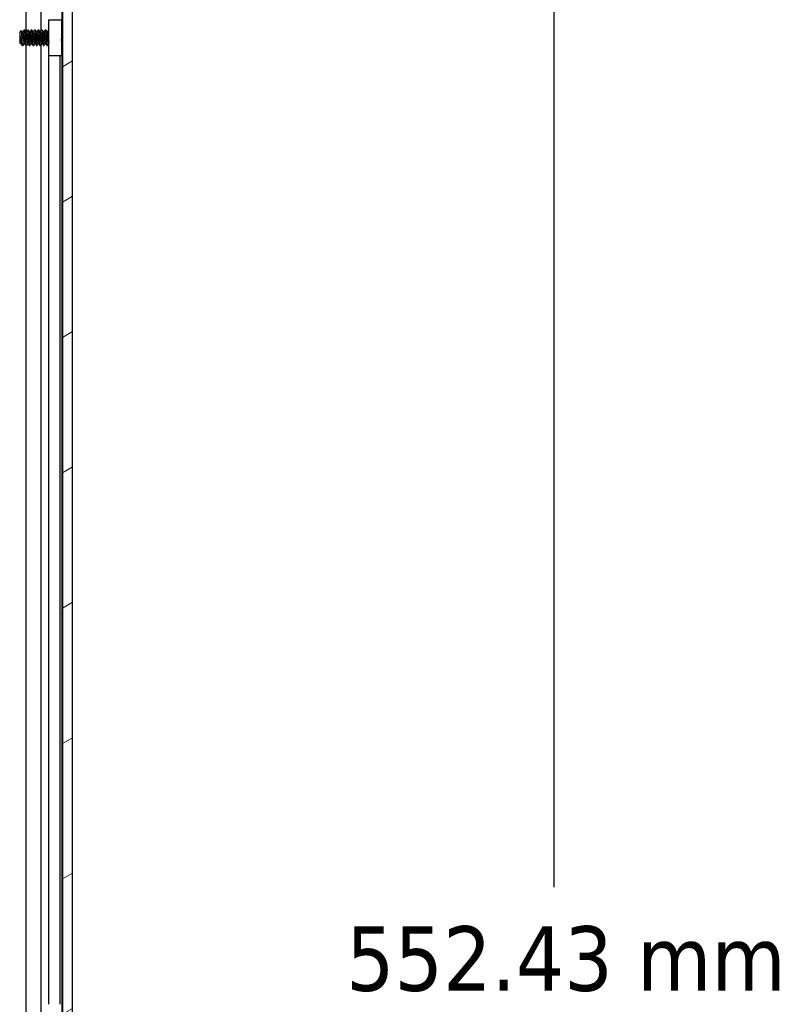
# Model space of a CAD drawing. Header units: millimetres. Extents: x 64 to 1798, y 64 to 1380.
# Tile 56 of 73: x 1066 to 1203, y 744 to 921. Entities that reach past the tile are written whole.
import ezdxf

# ---------------------------------------------------------------- set-up
doc = ezdxf.new("R2010")
doc.units = ezdxf.units.MM
doc.header["$LTSCALE"] = 6.666667
for name, color, linetype, lineweight in [('Dimension (ANSI)', 7, 'Continuous', 25), ('Hatch (ANSI)', 7, 'Continuous', 18), ('Visible (ANSI)', 7, 'Continuous', 25)]:
    doc.layers.add(name, color=color, linetype=linetype, lineweight=lineweight)
doc.styles.add('Note Text (ANSI)', font='tahoma.ttf')
doc.dimstyles.new('Default - mm (ANSI)', dxfattribs={"dimscale": 6.666667, "dimtxt": 1.75, "dimasz": 1.5, "dimexe": 2, "dimexo": 1, "dimgap": 0.8, "dimtad": 0, "dimtih": 1, "dimtoh": 1, "dimrnd": 1e-08, "dimzin": 0, "dimdsep": 46, "dimtxsty": 'Note Text (ANSI)', "dimblk": 'Filled-2', "dimcen": 0.09, "dimdle": 10, "dimclrd": 256, "dimclre": 256, "dimclrt": 256, "dimadec": 1, "dimazin": 0, "dimtfac": 1.741714, "dimtofl": 0, "dimtmove": 0, "dimatfit": 3, "dimldrblk": 'Filled-1', "dimfxl": 1, "dimtolj": 1, "dimtzin": 0, "dimlwd": -1, "dimlwe": -1, "dimarcsym": 0})

# ---------------------------------------------------------------- blocks, each defined once
blk = doc.blocks.new('Filled-2')
at = {"color": 0}
for p, q in [((0, 0), (-1, 0.167)), ((-1, 0.167), (-1, -0.167)), ((-1, 0), (0, 0)), ((-1, -0.167), (0, 0))]:
    blk.add_line(p, q, dxfattribs=at)
at = {"color": 0, "flags": 128}
blk.add_lwpolyline([(-1, -0.167), (0, 0), (-1, 0.167), (-1, -0.167)], dxfattribs=at)
at = {"color": 0}
blk.add_solid([(-1, -0.167), (0, 0), (-1, 0.167), (-1, -0.167)], dxfattribs=at)
blk = doc.blocks.new('*D11')
at = {"layer": 'Defpoints', "color": 0, "transparency": 16777216}
for p in [(1066.75, 1016.6), (1161.9, 1016.6), (1066.75, 464.17)]:
    blk.add_point(p, dxfattribs=at)
at = {"layer": 'Dimension (ANSI)', "transparency": 16777216}
for p, q in [((1073.42, 1016.6), (1175.23, 1016.6)), ((1161.9, 1006.6), (1161.9, 764.76)), ((1161.9, 474.17), (1161.9, 716.01)), ((1073.42, 464.17), (1175.23, 464.17))]:
    blk.add_line(p, q, dxfattribs=at)
at = {"layer": 'Dimension (ANSI)', "transparency": 16777216, "xscale": 10, "yscale": 10, "zscale": 10}
for p, rotation in [((1161.9, 1016.6), 90), ((1161.9, 464.17), 270)]:
    blk.add_blockref('Filled-2', p, dxfattribs=dict(at, rotation=rotation))
at = {"layer": 'Dimension (ANSI)', "transparency": 16777216, "char_height": 11.6667, "attachment_point": 5, "style": 'Note Text (ANSI)'}
for s, insert in [('\\A1; 552.43 mm', (1161.9, 751.79)), ('\\A1;[21.749 in]', (1161.9, 727.42))]:
    blk.add_mtext(s, dxfattribs=dict(at, insert=insert))
blk = doc.blocks.new('Filled-1')
at = {"color": 0}
for p, q in [((0, 0), (-1, 0.333)), ((-1, 0.333), (-1, -0.333)), ((-1, 0), (0, 0)), ((-1, -0.333), (0, 0))]:
    blk.add_line(p, q, dxfattribs=at)
at = {"color": 0, "flags": 128}
blk.add_lwpolyline([(-1, -0.333), (0, 0), (-1, 0.333), (-1, -0.333)], dxfattribs=at)
at = {"color": 0}
blk.add_solid([(-1, -0.333), (0, 0), (-1, 0.333), (-1, -0.333)], dxfattribs=at)

msp = doc.modelspace()

# ---------------------------------------------------------------- hatches: boundary and pattern name
at = {"layer": 'Hatch (ANSI)'}
h = msp.add_hatch(dxfattribs=at)
h.set_pattern_fill('ANSI31', color=256, scale=169.333333, angle=-15, style=0)
h.set_pattern_definition([(30, (0, 0), (-10.58333, 18.33087), [])])
h.paths.add_polyline_path([(1073.257, 468.0803), (1075.0604, 468.0803), (1075.0604, 1012.6817), (1073.257, 1012.6817)])

# ---------------------------------------------------------------- linework, layer by layer
at = {"layer": 'Visible (ANSI)'}
for p, q in [((1073.257, 1012.6817), (1073.257, 468.0803)), ((1075.0604, 468.0803), (1075.0604, 1012.6817)), ((1066.6949, 919.1738), (1066.6949, 1003.271)), ((1069.4015, 919.4325), (1069.4015, 1003.271)), ((1073.2184, 919.4632), (1073.2184, 1003.271)), ((1070.7874, 921.431), (1073.0874, 921.431)), ((1070.7874, 914.931), (1070.7874, 921.431)), ((1073.0874, 921.431), (1073.0874, 914.931)), ((1065.5354, 919.1271), (1065.8585, 919.4502)), ((1066.3292, 919.6034), (1066.4086, 919.6034)), ((1066.9642, 919.6034), (1067.0436, 919.6034)), ((1067.5992, 919.6034), (1067.6786, 919.6034)), ((1068.2342, 919.6034), (1068.3136, 919.6034)), ((1068.8692, 919.6034), (1068.9486, 919.6034)), ((1069.5042, 919.6034), (1069.5836, 919.6034)), ((1070.1392, 919.6034), (1070.2186, 919.6034)), ((1070.7742, 919.6034), (1070.7874, 919.6034)), ((1073.0874, 919.3322), (1073.257, 919.5018)), ((1065.5354, 919.1271), (1065.5354, 917.2348)), ((1065.5821, 918.5041), (1065.5821, 917.7363)), ((1066.0216, 919.1738), (1066.0911, 919.1738)), ((1066.6566, 919.1738), (1066.7261, 919.1738)), ((1067.2916, 919.1738), (1067.3611, 919.1738)), ((1067.9266, 919.1738), (1067.9961, 919.1738)), ((1068.5616, 919.1738), (1068.6311, 919.1738)), ((1069.1966, 919.1738), (1069.2661, 919.1738)), ((1069.8316, 919.1738), (1069.9011, 919.1738)), ((1070.4666, 919.1738), (1070.5361, 919.1738)), ((1065.5354, 917.2348), (1065.6542, 917.1161)), ((1065.6942, 917.1882), (1065.7637, 917.1882)), ((1066.0117, 916.7586), (1066.0117, 917.1844)), ((1066.0117, 916.7586), (1066.0911, 916.7586)), ((1066.3292, 917.1882), (1066.3987, 917.1882)), ((1066.6467, 916.7586), (1066.7261, 916.7586)), ((1066.6949, 741.3738), (1066.6949, 916.7586)), ((1066.9642, 917.1882), (1067.0337, 917.1882)), ((1067.2817, 916.7586), (1067.3611, 916.7586)), ((1067.5992, 917.1882), (1067.6687, 917.1882)), ((1067.9167, 916.7586), (1067.9961, 916.7586)), ((1068.2342, 917.1882), (1068.3037, 917.1882)), ((1068.5517, 916.7586), (1068.6311, 916.7586)), ((1068.8692, 917.1882), (1068.9387, 917.1882)), ((1069.1867, 916.7586), (1069.2661, 916.7586)), ((1069.4015, 741.6325), (1069.4015, 916.988)), ((1069.5042, 917.1882), (1069.5737, 917.1882)), ((1069.8217, 916.7586), (1069.9011, 916.7586)), ((1070.1392, 917.1882), (1070.2087, 917.1882)), ((1070.4567, 916.7586), (1070.5361, 916.7586)), ((1070.7742, 917.1882), (1070.7874, 917.1882)), ((1073.1768, 916.9404), (1073.257, 916.8602)), ((1073.2184, 741.6632), (1073.2184, 916.8988)), ((1073.0874, 914.931), (1070.7874, 914.931)), ((1070.8054, 743.631), (1070.8054, 914.931)), ((1072.8374, 743.631), (1072.8374, 914.931))]:
    msp.add_line(p, q, dxfattribs=at)
msp.add_ellipse((1070.6908, 918.181), major_axis=(0, 0.343), ratio=0.10685664, start_param=0.4127074, end_param=2.72888525, dxfattribs=at)
for points, knots in [([(1065.9606, 918.181), (1065.9538, 918.3393), (1065.9477, 918.4635), (1065.9369, 918.6729), (1065.9309, 918.7798), (1065.9164, 919.0156), (1065.9079, 919.1343), (1065.896, 919.2745), (1065.8923, 919.3156), (1065.8804, 919.415), (1065.8718, 919.4501), (1065.8614, 919.4522), (1065.8599, 919.4516), (1065.8585, 919.4502)], [-0.327507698, -0.327507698, -0.327507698, -0.327507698, -0.298679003, -0.298679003, -0.265137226, -0.265137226, -0.218249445, -0.218249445, -0.194983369, -0.194983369, -0.148477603, -0.148477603, -0.140894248, -0.140894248, -0.140894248, -0.140894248]), ([(1065.6659, 917.1204), (1065.6602, 917.1103), (1065.6544, 917.112), (1065.6395, 917.1463), (1065.6306, 917.1945), (1065.6145, 917.3381), (1065.6078, 917.4158), (1065.5957, 917.5578), (1065.5889, 917.6438), (1065.5821, 917.7363)], [-0.0993809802, -0.0993809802, -0.0993809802, -0.0993809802, -0.0821352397, -0.0821352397, -0.0557038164, -0.0557038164, -0.030124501, -0.030124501, 0, 0, 0, 0]), ([(1065.6555, 918.181), (1065.6656, 918.1288), (1065.6848, 918.0299), (1065.7289, 917.8096), (1065.7474, 917.7186), (1065.7942, 917.4916), (1065.8218, 917.3614), (1065.882, 917.0922), (1065.907, 916.9916), (1065.9565, 916.8419), (1065.9844, 916.7859), (1066.0117, 916.7586)], [-0.169469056, -0.169469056, -0.169469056, -0.169469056, -0.142100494, -0.142100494, -0.122546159, -0.122546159, -0.091769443, -0.091769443, -0.050399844, -0.050399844, 0, 0, 0, 0]), ([(1066.0117, 917.1844), (1066.0032, 917.3205), (1065.9945, 917.4773), (1065.9857, 917.648), (1065.9813, 917.7333), (1065.977, 917.8206), (1065.9728, 917.9098), (1065.9686, 917.999), (1065.9645, 918.0909), (1065.9606, 918.181)], [0, 0, 0, 0, 0.00054045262, 0.00054045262, 0.00054045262, 0.00081067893, 0.00081067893, 0.00081067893, 0.00108090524, 0.00108090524, 0.00108090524, 0.00108090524]), ([(1070.6761, 918.4952), (1070.6866, 918.5384), (1070.7021, 918.5831), (1070.7404, 918.6624), (1070.7622, 918.6981), (1070.7874, 918.7311)], [0, 0, 0, 0, 0.0142453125, 0.0142453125, 0.0267228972, 0.0267228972, 0.0267228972, 0.0267228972]), ([(1070.7875, 917.6309), (1070.7731, 917.6498), (1070.7598, 917.6694), (1070.7314, 917.7171), (1070.7172, 917.7459), (1070.6932, 917.8055), (1070.6835, 917.8365), (1070.6761, 917.8668)], [0.0124956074, 0.0124956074, 0.0124956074, 0.0124956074, 0.0195994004, 0.0195994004, 0.029259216, 0.029259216, 0.0392505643, 0.0392505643, 0.0392505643, 0.0392505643]), ([(1073.1768, 916.9404), (1073.1689, 916.9483), (1073.161, 916.9815), (1073.1469, 917.087), (1073.1397, 917.1649), (1073.1215, 917.4028), (1073.1125, 917.5341), (1073.098, 917.7647), (1073.0926, 917.8546), (1073.0874, 917.9463)], [-0.529903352, -0.529903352, -0.529903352, -0.529903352, -0.438646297, -0.438646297, -0.360774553, -0.360774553, -0.293383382, -0.293383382, -0.253195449, -0.253195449, -0.253195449, -0.253195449])]:
    msp.add_open_spline(points, degree=3, knots=knots, dxfattribs=at)
for points in [[(1065.8684, 919.4464), (1065.9226, 919.3497), (1065.9769, 919.2531), (1066.0313, 919.1565)], [(1066.0812, 919.1738), (1066.1595, 919.3127), (1066.2374, 919.4518), (1066.3152, 919.591)], [(1066.4225, 919.591), (1066.5036, 919.446), (1066.5848, 919.3012), (1066.6663, 919.1565)], [(1066.7162, 919.1738), (1066.7945, 919.3127), (1066.8724, 919.4518), (1066.9502, 919.591)], [(1067.0575, 919.591), (1067.1386, 919.446), (1067.2198, 919.3012), (1067.3013, 919.1565)], [(1067.3512, 919.1738), (1067.4295, 919.3127), (1067.5074, 919.4518), (1067.5852, 919.591)], [(1067.6925, 919.591), (1067.7736, 919.446), (1067.8548, 919.3012), (1067.9363, 919.1565)], [(1067.9862, 919.1738), (1068.0645, 919.3127), (1068.1424, 919.4518), (1068.2202, 919.591)], [(1068.3275, 919.591), (1068.4086, 919.446), (1068.4898, 919.3012), (1068.5713, 919.1565)], [(1068.6212, 919.1738), (1068.6995, 919.3127), (1068.7774, 919.4518), (1068.8552, 919.591)], [(1068.9625, 919.591), (1069.0436, 919.446), (1069.1248, 919.3012), (1069.2063, 919.1565)], [(1069.2562, 919.1738), (1069.3345, 919.3127), (1069.4124, 919.4518), (1069.4902, 919.591)], [(1069.5975, 919.591), (1069.6786, 919.446), (1069.7598, 919.3012), (1069.8413, 919.1565)], [(1069.8912, 919.1738), (1069.9695, 919.3127), (1070.0474, 919.4518), (1070.1252, 919.591)], [(1070.2325, 919.591), (1070.3136, 919.446), (1070.3948, 919.3012), (1070.4763, 919.1565)], [(1070.5262, 919.1738), (1070.6045, 919.3127), (1070.6824, 919.4518), (1070.7602, 919.591)], [(1073.2418, 919.4866), (1073.2469, 919.4956), (1073.252, 919.5047), (1073.257, 919.5138)], [(1065.5821, 918.5041), (1065.6088, 918.4053), (1065.6334, 918.2955), (1065.6555, 918.181)], [(1065.7041, 917.1882), (1065.6914, 917.1656), (1065.6787, 917.143), (1065.6659, 917.1204)], [(1065.9797, 916.8033), (1065.9046, 916.9375), (1065.8294, 917.0716), (1065.7539, 917.2054)], [(1066.3391, 917.1882), (1066.2608, 917.0493), (1066.1829, 916.9102), (1066.105, 916.771)], [(1066.6327, 916.771), (1066.5517, 916.916), (1066.4705, 917.0608), (1066.3889, 917.2054)], [(1066.9741, 917.1882), (1066.8958, 917.0493), (1066.8179, 916.9102), (1066.74, 916.771)], [(1067.2677, 916.771), (1067.1867, 916.916), (1067.1055, 917.0608), (1067.0239, 917.2054)], [(1067.6091, 917.1882), (1067.5308, 917.0493), (1067.4529, 916.9102), (1067.375, 916.771)], [(1067.9027, 916.771), (1067.8217, 916.916), (1067.7405, 917.0608), (1067.6589, 917.2054)], [(1068.2441, 917.1882), (1068.1658, 917.0493), (1068.0879, 916.9102), (1068.01, 916.771)], [(1068.5377, 916.771), (1068.4567, 916.916), (1068.3755, 917.0608), (1068.2939, 917.2054)], [(1068.8791, 917.1882), (1068.8008, 917.0493), (1068.7229, 916.9102), (1068.645, 916.771)], [(1069.1727, 916.771), (1069.0917, 916.916), (1069.0105, 917.0608), (1068.9289, 917.2054)], [(1069.5141, 917.1882), (1069.4358, 917.0493), (1069.3579, 916.9102), (1069.28, 916.771)], [(1069.8077, 916.771), (1069.7267, 916.916), (1069.6455, 917.0608), (1069.5639, 917.2054)], [(1070.1491, 917.1882), (1070.0708, 917.0493), (1069.9929, 916.9102), (1069.915, 916.771)], [(1070.4427, 916.771), (1070.3617, 916.916), (1070.2805, 917.0608), (1070.1989, 917.2054)], [(1070.7841, 917.1882), (1070.7058, 917.0493), (1070.6279, 916.9102), (1070.55, 916.771)], [(1073.182, 916.9353), (1073.1513, 916.8805), (1073.1206, 916.8258), (1073.09, 916.771)]]:
    msp.add_open_spline(points, degree=3, dxfattribs=at)
for points, weights, knots in [([(1066.3152, 919.591), (1066.3509, 919.6548), (1066.3821, 919.4128), (1066.435, 919.0022), (1066.4879, 918.181)], [0.937106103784, 0.916453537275, 1, 0.866025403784, 1], [0.0768375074, 0.0768375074, 0.0768375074, 0.0833333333, 0.0833333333, 0.09375, 0.09375, 0.09375]), ([(1066.4086, 919.6034), (1066.4369, 919.6034), (1066.4615, 919.4128), (1066.5144, 919.0022), (1066.5673, 918.181)], [0.933012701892, 0.933012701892, 1, 0.866025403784, 1], [0.140625, 0.140625, 0.140625, 0.1458333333, 0.1458333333, 0.15625, 0.15625, 0.15625]), ([(1066.9502, 919.591), (1066.9859, 919.6548), (1067.0171, 919.4128), (1067.07, 919.0022), (1067.1229, 918.181)], [0.937106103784, 0.916453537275, 1, 0.866025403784, 1], [0.1393375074, 0.1393375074, 0.1393375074, 0.1458333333, 0.1458333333, 0.15625, 0.15625, 0.15625]), ([(1067.0436, 919.6034), (1067.0719, 919.6034), (1067.0965, 919.4128), (1067.1494, 919.0022), (1067.2023, 918.181)], [0.933012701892, 0.933012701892, 1, 0.866025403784, 1], [0.203125, 0.203125, 0.203125, 0.2083333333, 0.2083333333, 0.21875, 0.21875, 0.21875]), ([(1067.5852, 919.591), (1067.6209, 919.6548), (1067.6521, 919.4128), (1067.705, 919.0022), (1067.7579, 918.181)], [0.937106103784, 0.916453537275, 1, 0.866025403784, 1], [0.2018375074, 0.2018375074, 0.2018375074, 0.2083333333, 0.2083333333, 0.21875, 0.21875, 0.21875]), ([(1067.6786, 919.6034), (1067.7069, 919.6034), (1067.7315, 919.4128), (1067.7844, 919.0022), (1067.8373, 918.181)], [0.933012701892, 0.933012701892, 1, 0.866025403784, 1], [0.265625, 0.265625, 0.265625, 0.2708333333, 0.2708333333, 0.28125, 0.28125, 0.28125]), ([(1068.2202, 919.591), (1068.2559, 919.6548), (1068.2871, 919.4128), (1068.34, 919.0022), (1068.3929, 918.181)], [0.937106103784, 0.916453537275, 1, 0.866025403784, 1], [0.2643375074, 0.2643375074, 0.2643375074, 0.2708333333, 0.2708333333, 0.28125, 0.28125, 0.28125]), ([(1068.3136, 919.6034), (1068.3419, 919.6034), (1068.3665, 919.4128), (1068.4194, 919.0022), (1068.4723, 918.181)], [0.933012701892, 0.933012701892, 1, 0.866025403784, 1], [0.328125, 0.328125, 0.328125, 0.3333333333, 0.3333333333, 0.34375, 0.34375, 0.34375]), ([(1068.8552, 919.591), (1068.8909, 919.6548), (1068.9221, 919.4128), (1068.975, 919.0022), (1069.0279, 918.181)], [0.937106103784, 0.916453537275, 1, 0.866025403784, 1], [0.3268375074, 0.3268375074, 0.3268375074, 0.3333333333, 0.3333333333, 0.34375, 0.34375, 0.34375]), ([(1068.9486, 919.6034), (1068.9769, 919.6034), (1069.0015, 919.4128), (1069.0544, 919.0022), (1069.1073, 918.181)], [0.933012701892, 0.933012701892, 1, 0.866025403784, 1], [0.390625, 0.390625, 0.390625, 0.3958333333, 0.3958333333, 0.40625, 0.40625, 0.40625]), ([(1069.4902, 919.591), (1069.5259, 919.6548), (1069.5571, 919.4128), (1069.61, 919.0022), (1069.6629, 918.181)], [0.937106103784, 0.916453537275, 1, 0.866025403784, 1], [0.3893375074, 0.3893375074, 0.3893375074, 0.3958333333, 0.3958333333, 0.40625, 0.40625, 0.40625]), ([(1069.5836, 919.6034), (1069.6119, 919.6034), (1069.6365, 919.4128), (1069.6894, 919.0022), (1069.7423, 918.181)], [0.933012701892, 0.933012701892, 1, 0.866025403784, 1], [0.453125, 0.453125, 0.453125, 0.4583333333, 0.4583333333, 0.46875, 0.46875, 0.46875]), ([(1070.1252, 919.591), (1070.1609, 919.6548), (1070.1921, 919.4128), (1070.245, 919.0022), (1070.2979, 918.181)], [0.937106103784, 0.916453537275, 1, 0.866025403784, 1], [0.4518375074, 0.4518375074, 0.4518375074, 0.4583333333, 0.4583333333, 0.46875, 0.46875, 0.46875]), ([(1070.2186, 919.6034), (1070.2469, 919.6034), (1070.2715, 919.4128), (1070.3244, 919.0022), (1070.3773, 918.181)], [0.933012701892, 0.933012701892, 1, 0.866025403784, 1], [0.515625, 0.515625, 0.515625, 0.5208333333, 0.5208333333, 0.53125, 0.53125, 0.53125]), ([(1065.5821, 918.5041), (1065.5995, 918.3471), (1065.6148, 918.181), (1065.6677, 917.6078), (1065.7207, 917.3212), (1065.7362, 917.2368), (1065.7539, 917.2054)], [0.941670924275, 0.957095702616, 1, 0.866025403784, 1, 0.956426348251, 0.941196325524], [0.0279141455, 0.0279141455, 0.0279141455, 0.03125, 0.03125, 0.0416666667, 0.0416666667, 0.0450545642, 0.0450545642, 0.0450545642]), ([(1065.5821, 917.7363), (1065.6138, 917.4701), (1065.6413, 917.3212), (1065.6658, 917.1882), (1065.6942, 917.1882)], [0.933829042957, 0.925617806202, 1, 0.933012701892, 0.933012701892], [0.0358833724, 0.0358833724, 0.0358833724, 0.0416666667, 0.0416666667, 0.046875, 0.046875, 0.046875]), ([(1066.0313, 919.1565), (1066.049, 919.1252), (1066.0646, 919.0408), (1066.1175, 918.7542), (1066.1704, 918.181), (1066.2234, 917.6078), (1066.2763, 917.3212), (1066.3008, 917.1882), (1066.3292, 917.1882)], [0.941196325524, 0.956426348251, 1, 0.866025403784, 1, 0.866025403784, 1, 0.933012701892, 0.933012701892], [0.0799454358, 0.0799454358, 0.0799454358, 0.0833333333, 0.0833333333, 0.09375, 0.09375, 0.1041666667, 0.1041666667, 0.109375, 0.109375, 0.109375]), ([(1066.0911, 919.1738), (1066.1194, 919.1738), (1066.144, 919.0408), (1066.1969, 918.7542), (1066.2498, 918.181), (1066.3027, 917.6078), (1066.3557, 917.3212), (1066.3712, 917.2368), (1066.3889, 917.2054)], [0.933012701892, 0.933012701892, 1, 0.866025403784, 1, 0.866025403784, 1, 0.956426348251, 0.941196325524], [0.078125, 0.078125, 0.078125, 0.0833333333, 0.0833333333, 0.09375, 0.09375, 0.1041666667, 0.1041666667, 0.1075545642, 0.1075545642, 0.1075545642]), ([(1066.4879, 918.181), (1066.5409, 917.3598), (1066.5938, 916.9492), (1066.6183, 916.7586), (1066.6467, 916.7586)], [1, 0.866025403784, 1, 0.933012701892, 0.933012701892], [0.09375, 0.09375, 0.09375, 0.1041666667, 0.1041666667, 0.109375, 0.109375, 0.109375]), ([(1066.5673, 918.181), (1066.6202, 917.3598), (1066.6732, 916.9492), (1066.7043, 916.7072), (1066.74, 916.771)], [1, 0.866025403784, 1, 0.916453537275, 0.937106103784], [0.15625, 0.15625, 0.15625, 0.1666666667, 0.1666666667, 0.1731624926, 0.1731624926, 0.1731624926]), ([(1066.6663, 919.1565), (1066.684, 919.1252), (1066.6996, 919.0408), (1066.7525, 918.7542), (1066.8054, 918.181), (1066.8584, 917.6078), (1066.9113, 917.3212), (1066.9358, 917.1882), (1066.9642, 917.1882)], [0.941196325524, 0.956426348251, 1, 0.866025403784, 1, 0.866025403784, 1, 0.933012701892, 0.933012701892], [0.1424454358, 0.1424454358, 0.1424454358, 0.1458333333, 0.1458333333, 0.15625, 0.15625, 0.1666666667, 0.1666666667, 0.171875, 0.171875, 0.171875]), ([(1066.7261, 919.1738), (1066.7544, 919.1738), (1066.779, 919.0408), (1066.8319, 918.7542), (1066.8848, 918.181), (1066.9377, 917.6078), (1066.9907, 917.3212), (1067.0062, 917.2368), (1067.0239, 917.2054)], [0.933012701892, 0.933012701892, 1, 0.866025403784, 1, 0.866025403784, 1, 0.956426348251, 0.941196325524], [0.140625, 0.140625, 0.140625, 0.1458333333, 0.1458333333, 0.15625, 0.15625, 0.1666666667, 0.1666666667, 0.1700545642, 0.1700545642, 0.1700545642]), ([(1067.1229, 918.181), (1067.1759, 917.3598), (1067.2288, 916.9492), (1067.2533, 916.7586), (1067.2817, 916.7586)], [1, 0.866025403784, 1, 0.933012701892, 0.933012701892], [0.15625, 0.15625, 0.15625, 0.1666666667, 0.1666666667, 0.171875, 0.171875, 0.171875]), ([(1067.2023, 918.181), (1067.2552, 917.3598), (1067.3082, 916.9492), (1067.3393, 916.7072), (1067.375, 916.771)], [1, 0.866025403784, 1, 0.916453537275, 0.937106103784], [0.21875, 0.21875, 0.21875, 0.2291666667, 0.2291666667, 0.2356624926, 0.2356624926, 0.2356624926]), ([(1067.3013, 919.1565), (1067.319, 919.1252), (1067.3346, 919.0408), (1067.3875, 918.7542), (1067.4404, 918.181), (1067.4934, 917.6078), (1067.5463, 917.3212), (1067.5708, 917.1882), (1067.5992, 917.1882)], [0.941196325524, 0.956426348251, 1, 0.866025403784, 1, 0.866025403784, 1, 0.933012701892, 0.933012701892], [0.2049454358, 0.2049454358, 0.2049454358, 0.2083333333, 0.2083333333, 0.21875, 0.21875, 0.2291666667, 0.2291666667, 0.234375, 0.234375, 0.234375]), ([(1067.3611, 919.1738), (1067.3894, 919.1738), (1067.414, 919.0408), (1067.4669, 918.7542), (1067.5198, 918.181), (1067.5727, 917.6078), (1067.6257, 917.3212), (1067.6412, 917.2368), (1067.6589, 917.2054)], [0.933012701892, 0.933012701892, 1, 0.866025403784, 1, 0.866025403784, 1, 0.956426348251, 0.941196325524], [0.203125, 0.203125, 0.203125, 0.2083333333, 0.2083333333, 0.21875, 0.21875, 0.2291666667, 0.2291666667, 0.2325545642, 0.2325545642, 0.2325545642]), ([(1067.7579, 918.181), (1067.8109, 917.3598), (1067.8638, 916.9492), (1067.8883, 916.7586), (1067.9167, 916.7586)], [1, 0.866025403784, 1, 0.933012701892, 0.933012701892], [0.21875, 0.21875, 0.21875, 0.2291666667, 0.2291666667, 0.234375, 0.234375, 0.234375]), ([(1067.8373, 918.181), (1067.8902, 917.3598), (1067.9432, 916.9492), (1067.9743, 916.7072), (1068.01, 916.771)], [1, 0.866025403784, 1, 0.916453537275, 0.937106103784], [0.28125, 0.28125, 0.28125, 0.2916666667, 0.2916666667, 0.2981624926, 0.2981624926, 0.2981624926]), ([(1067.9363, 919.1565), (1067.954, 919.1252), (1067.9696, 919.0408), (1068.0225, 918.7542), (1068.0754, 918.181), (1068.1284, 917.6078), (1068.1813, 917.3212), (1068.2058, 917.1882), (1068.2342, 917.1882)], [0.941196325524, 0.956426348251, 1, 0.866025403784, 1, 0.866025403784, 1, 0.933012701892, 0.933012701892], [0.2674454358, 0.2674454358, 0.2674454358, 0.2708333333, 0.2708333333, 0.28125, 0.28125, 0.2916666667, 0.2916666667, 0.296875, 0.296875, 0.296875]), ([(1067.9961, 919.1738), (1068.0244, 919.1738), (1068.049, 919.0408), (1068.1019, 918.7542), (1068.1548, 918.181), (1068.2077, 917.6078), (1068.2607, 917.3212), (1068.2762, 917.2368), (1068.2939, 917.2054)], [0.933012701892, 0.933012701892, 1, 0.866025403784, 1, 0.866025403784, 1, 0.956426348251, 0.941196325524], [0.265625, 0.265625, 0.265625, 0.2708333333, 0.2708333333, 0.28125, 0.28125, 0.2916666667, 0.2916666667, 0.2950545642, 0.2950545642, 0.2950545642]), ([(1068.3929, 918.181), (1068.4459, 917.3598), (1068.4988, 916.9492), (1068.5233, 916.7586), (1068.5517, 916.7586)], [1, 0.866025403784, 1, 0.933012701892, 0.933012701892], [0.28125, 0.28125, 0.28125, 0.2916666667, 0.2916666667, 0.296875, 0.296875, 0.296875]), ([(1068.4723, 918.181), (1068.5252, 917.3598), (1068.5782, 916.9492), (1068.6093, 916.7072), (1068.645, 916.771)], [1, 0.866025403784, 1, 0.916453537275, 0.937106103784], [0.34375, 0.34375, 0.34375, 0.3541666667, 0.3541666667, 0.3606624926, 0.3606624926, 0.3606624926]), ([(1068.5713, 919.1565), (1068.589, 919.1252), (1068.6046, 919.0408), (1068.6575, 918.7542), (1068.7104, 918.181), (1068.7634, 917.6078), (1068.8163, 917.3212), (1068.8408, 917.1882), (1068.8692, 917.1882)], [0.941196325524, 0.956426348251, 1, 0.866025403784, 1, 0.866025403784, 1, 0.933012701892, 0.933012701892], [0.3299454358, 0.3299454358, 0.3299454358, 0.3333333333, 0.3333333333, 0.34375, 0.34375, 0.3541666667, 0.3541666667, 0.359375, 0.359375, 0.359375]), ([(1068.6311, 919.1738), (1068.6594, 919.1738), (1068.684, 919.0408), (1068.7369, 918.7542), (1068.7898, 918.181), (1068.8427, 917.6078), (1068.8957, 917.3212), (1068.9112, 917.2368), (1068.9289, 917.2054)], [0.933012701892, 0.933012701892, 1, 0.866025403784, 1, 0.866025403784, 1, 0.956426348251, 0.941196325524], [0.328125, 0.328125, 0.328125, 0.3333333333, 0.3333333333, 0.34375, 0.34375, 0.3541666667, 0.3541666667, 0.3575545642, 0.3575545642, 0.3575545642]), ([(1069.0279, 918.181), (1069.0809, 917.3598), (1069.1338, 916.9492), (1069.1583, 916.7586), (1069.1867, 916.7586)], [1, 0.866025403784, 1, 0.933012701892, 0.933012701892], [0.34375, 0.34375, 0.34375, 0.3541666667, 0.3541666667, 0.359375, 0.359375, 0.359375]), ([(1069.1073, 918.181), (1069.1602, 917.3598), (1069.2132, 916.9492), (1069.2443, 916.7072), (1069.28, 916.771)], [1, 0.866025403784, 1, 0.916453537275, 0.937106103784], [0.40625, 0.40625, 0.40625, 0.4166666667, 0.4166666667, 0.4231624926, 0.4231624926, 0.4231624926]), ([(1069.2063, 919.1565), (1069.224, 919.1252), (1069.2396, 919.0408), (1069.2925, 918.7542), (1069.3454, 918.181), (1069.3984, 917.6078), (1069.4513, 917.3212), (1069.4758, 917.1882), (1069.5042, 917.1882)], [0.941196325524, 0.956426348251, 1, 0.866025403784, 1, 0.866025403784, 1, 0.933012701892, 0.933012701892], [0.3924454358, 0.3924454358, 0.3924454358, 0.3958333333, 0.3958333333, 0.40625, 0.40625, 0.4166666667, 0.4166666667, 0.421875, 0.421875, 0.421875]), ([(1069.2661, 919.1738), (1069.2944, 919.1738), (1069.319, 919.0408), (1069.3719, 918.7542), (1069.4248, 918.181), (1069.4777, 917.6078), (1069.5307, 917.3212), (1069.5462, 917.2368), (1069.5639, 917.2054)], [0.933012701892, 0.933012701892, 1, 0.866025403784, 1, 0.866025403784, 1, 0.956426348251, 0.941196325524], [0.390625, 0.390625, 0.390625, 0.3958333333, 0.3958333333, 0.40625, 0.40625, 0.4166666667, 0.4166666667, 0.4200545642, 0.4200545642, 0.4200545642]), ([(1069.6629, 918.181), (1069.7159, 917.3598), (1069.7688, 916.9492), (1069.7933, 916.7586), (1069.8217, 916.7586)], [1, 0.866025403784, 1, 0.933012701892, 0.933012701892], [0.40625, 0.40625, 0.40625, 0.4166666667, 0.4166666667, 0.421875, 0.421875, 0.421875]), ([(1069.7423, 918.181), (1069.7952, 917.3598), (1069.8482, 916.9492), (1069.8793, 916.7072), (1069.915, 916.771)], [1, 0.866025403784, 1, 0.916453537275, 0.937106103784], [0.46875, 0.46875, 0.46875, 0.4791666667, 0.4791666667, 0.4856624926, 0.4856624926, 0.4856624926]), ([(1069.8413, 919.1565), (1069.859, 919.1252), (1069.8746, 919.0408), (1069.9275, 918.7542), (1069.9804, 918.181), (1070.0334, 917.6078), (1070.0863, 917.3212), (1070.1108, 917.1882), (1070.1392, 917.1882)], [0.941196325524, 0.956426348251, 1, 0.866025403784, 1, 0.866025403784, 1, 0.933012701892, 0.933012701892], [0.4549454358, 0.4549454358, 0.4549454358, 0.4583333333, 0.4583333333, 0.46875, 0.46875, 0.4791666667, 0.4791666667, 0.484375, 0.484375, 0.484375]), ([(1069.9011, 919.1738), (1069.9294, 919.1738), (1069.954, 919.0408), (1070.0069, 918.7542), (1070.0598, 918.181), (1070.1127, 917.6078), (1070.1657, 917.3212), (1070.1812, 917.2368), (1070.1989, 917.2054)], [0.933012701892, 0.933012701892, 1, 0.866025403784, 1, 0.866025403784, 1, 0.956426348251, 0.941196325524], [0.453125, 0.453125, 0.453125, 0.4583333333, 0.4583333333, 0.46875, 0.46875, 0.4791666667, 0.4791666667, 0.4825545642, 0.4825545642, 0.4825545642]), ([(1070.2979, 918.181), (1070.3509, 917.3598), (1070.4038, 916.9492), (1070.4283, 916.7586), (1070.4567, 916.7586)], [1, 0.866025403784, 1, 0.933012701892, 0.933012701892], [0.46875, 0.46875, 0.46875, 0.4791666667, 0.4791666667, 0.484375, 0.484375, 0.484375]), ([(1070.3773, 918.181), (1070.4302, 917.3598), (1070.4832, 916.9492), (1070.5143, 916.7072), (1070.55, 916.771)], [1, 0.866025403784, 1, 0.916453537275, 0.937106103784], [0.53125, 0.53125, 0.53125, 0.5416666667, 0.5416666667, 0.5481624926, 0.5481624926, 0.5481624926]), ([(1070.4763, 919.1565), (1070.494, 919.1252), (1070.5096, 919.0408), (1070.5625, 918.7542), (1070.6154, 918.181), (1070.6684, 917.6078), (1070.7213, 917.3212), (1070.7458, 917.1882), (1070.7742, 917.1882)], [0.941196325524, 0.956426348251, 1, 0.866025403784, 1, 0.866025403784, 1, 0.933012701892, 0.933012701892], [0.5174454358, 0.5174454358, 0.5174454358, 0.5208333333, 0.5208333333, 0.53125, 0.53125, 0.5416666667, 0.5416666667, 0.546875, 0.546875, 0.546875]), ([(1070.5361, 919.1738), (1070.5644, 919.1738), (1070.589, 919.0408), (1070.6263, 918.8388), (1070.668, 918.4498)], [0.933012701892, 0.933012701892, 1, 0.901667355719, 0.947680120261], [0.515625, 0.515625, 0.515625, 0.5208333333, 0.5208333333, 0.5284788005, 0.5284788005, 0.5284788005]), ([(1066.0117, 917.1844), (1066.0257, 917.0461), (1066.0382, 916.9492), (1066.0693, 916.7072), (1066.105, 916.771)], [0.948065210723, 0.96476686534, 1, 0.916453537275, 0.937106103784], [0.10142725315, 0.10142725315, 0.10142725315, 0.10416666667, 0.10416666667, 0.11066249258, 0.11066249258, 0.11066249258])]:
    msp.add_rational_spline(points, weights, degree=2, knots=knots, dxfattribs=at)
for points, weights in [([(1070.7602, 919.591), (1070.7738, 919.6153), (1070.7874, 919.5922)], [0.937106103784, 0.929128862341, 0.936697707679]), ([(1070.7469, 917.691), (1070.768, 917.5195), (1070.7874, 917.3983)], [0.933025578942, 0.932337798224, 0.968385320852]), ([(1073.0874, 916.7668), (1073.0887, 916.7687), (1073.09, 916.771)], [0.935722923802, 0.936343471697, 0.937106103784])]:
    msp.add_rational_spline(points, weights, degree=2, dxfattribs=at)

# ---------------------------------------------------------------- dimensions: what is measured, and where the dimension line sits
at = {"layer": 'Dimension (ANSI)'}
dim = msp.add_linear_dim(base=(1161.8974, 1016.596), p1=(1066.7511, 464.166), p2=(1066.7511, 1016.596), angle=90, text=' <> mm\\X[21.749 in]', dimstyle='Default - mm (ANSI)', override={"dimgap": 0.8, "dimdec": 2, "dimpost": '', "dimtol": 0, "dimlim": 0, "dimtp": 0, "dimtm": 0, "dimtdec": 2, "dimatfit": 1}, dxfattribs=at)
dim.commit()
dim.dimension.update_dxf_attribs({"geometry": '*D11', "text_midpoint": (1161.8974, 740.381), "dimtype": 160})

doc.saveas('drawing.dxf')
